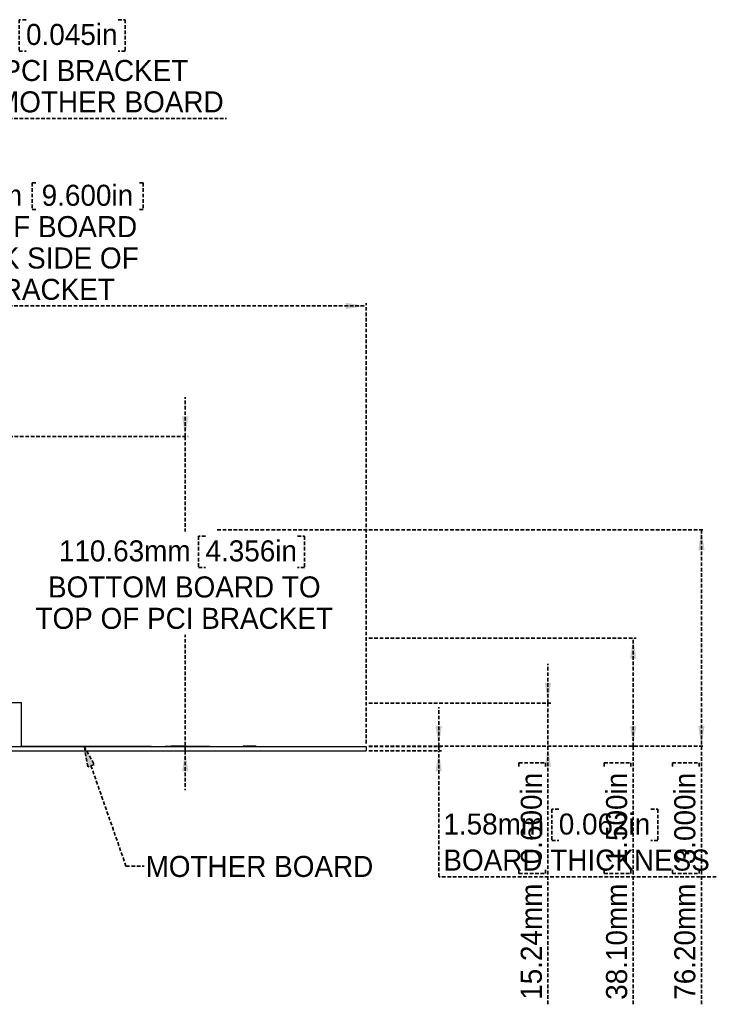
# Model space of a CAD drawing. Header units: millimetres. Extents: x 0 to 1280, y 0 to 1010.
# Tile 14 of 14: x 1035 to 1280, y 335 to 681. Entities that reach past the tile are written whole.
import ezdxf

# ---------------------------------------------------------------- set-up
doc = ezdxf.new("R2010")
doc.units = ezdxf.units.MM
doc.linetypes.add('SLD-Dashed', pattern=[1.905, 1.27, -0.635])
doc.linetypes.add('SLD-Solid', pattern=[0])
doc.layers.add('LAYER1', color=179, linetype='SLD-Dashed', lineweight=35)
doc.layers.add('SLD-0', color=179, linetype='SLD-Solid')
doc.styles.add('SLDTEXTSTYLE0', font='ARIAL.TTF', dxfattribs={"width": 0.948})
doc.dimstyles.new('SLDDIMSTYLE4', dxfattribs={"dimtxt": 7.408333, "dimasz": 2.116667, "dimexe": 0, "dimexo": 0.0625, "dimgap": 1.852083, "dimtad": 0, "dimtih": 1, "dimtoh": 1, "dimrnd": 1e-09, "dimzin": 12, "dimdsep": 46, "dimtxsty": 'SLDTEXTSTYLE0', "dimblk1": 'NONE', "dimblk2": 'NONE', "dimsah": 1, "dimcen": 0.09, "dimadec": 0, "dimazin": 3, "dimtfac": 1, "dimtofl": 0, "dimtmove": 0, "dimatfit": 3, "dimldrblk": 'NONE', "dimfxl": 1, "dimfrac": 2, "dimtolj": 1, "dimtzin": 12, "dimarcsym": 0})
doc.dimstyles.new('SLDDIMSTYLE6', dxfattribs={"dimtxt": 7.408333, "dimasz": 2.116667, "dimexe": 0, "dimexo": 0.0625, "dimgap": 1.852083, "dimtad": 0, "dimtih": 1, "dimtoh": 1, "dimrnd": 1e-09, "dimzin": 4, "dimdsep": 46, "dimtxsty": 'SLDTEXTSTYLE0', "dimblk1": 'NONE', "dimblk2": 'NONE', "dimsah": 1, "dimcen": 0.09, "dimadec": 0, "dimazin": 1, "dimtfac": 1, "dimtofl": 0, "dimtmove": 0, "dimatfit": 3, "dimldrblk": 'NONE', "dimfxl": 1, "dimfrac": 2, "dimtolj": 1, "dimtzin": 12, "dimarcsym": 0})

# ---------------------------------------------------------------- blocks, each defined once
blk = doc.blocks.new('_D_37')
at = {"layer": 'LAYER1'}
for p, q in [((1039.61, 623.71), (1039.61, 614.33)), ((1039.61, 623.71), (1041.25, 623.71)), ((1078.56, 623.71), (1076.91, 623.71)), ((1078.56, 623.71), (1078.56, 614.33)), ((1039.61, 614.33), (1041.25, 614.33)), ((1078.56, 614.33), (1076.91, 614.33)), ((913.2, 426.33), (913.2, 581.38)), ((913.2, 580.38), (1157.04, 580.38)), ((1157.04, 426.33), (1157.04, 581.38))]:
    blk.add_line(p, q, dxfattribs=at)
for points in [[(913.2, 580.38), (920.39, 579.27), (920.39, 581.49)], [(1157.04, 580.38), (1149.85, 581.49), (1149.85, 579.27)]]:
    blk.add_solid(points, dxfattribs=at)
at = {"layer": 'LAYER1', "attachment_point": 1, "style": 'SLDTEXTSTYLE0'}
for s, insert, char_height in [('243.84mm', (989.67, 623.05), 7.408), ('9.600in', (1042.9, 623.05), 7.408), ('REAR OF BOARD', (995.28, 612.01), 7.4083), ('TO BACK SIDE OF ', (991.99, 600.97), 7.4083), ('PCI BRACKET', (1003.24, 589.93), 7.4083)]:
    blk.add_mtext(s, dxfattribs=dict(at, insert=insert, char_height=char_height))
blk = doc.blocks.new('_None')
blk = doc.blocks.new('_D_38')
at = {"layer": 'LAYER1'}
for p, q in [((1221.04, 440.58), (1221.04, 454.41)), ((1158.04, 440.58), (1222.04, 440.58)), ((1221.04, 440.58), (1221.04, 425.34)), ((1158.04, 425.34), (1222.04, 425.34)), ((1221.04, 425.34), (1221.04, 334.52)), ((1210.83, 419.5), (1220.22, 419.5)), ((1210.83, 419.5), (1210.83, 417.85)), ((1220.22, 419.5), (1220.22, 417.85)), ((1210.83, 380.55), (1210.83, 382.19)), ((1220.22, 380.55), (1220.22, 382.19)), ((1210.83, 380.55), (1220.22, 380.55))]:
    blk.add_line(p, q, dxfattribs=at)
for points in [[(1221.04, 440.58), (1222.15, 447.77), (1219.94, 447.77)], [(1221.04, 425.34), (1219.94, 418.15), (1222.15, 418.15)]]:
    blk.add_solid(points, dxfattribs=at)
at = {"layer": 'LAYER1', "char_height": 7.408, "attachment_point": 1, "rotation": 90, "style": 'SLDTEXTSTYLE0'}
for s, insert in [('0.600in', (1211.49, 383.84)), ('15.24mm', (1211.49, 336.11))]:
    blk.add_mtext(s, dxfattribs=dict(at, insert=insert))
blk = doc.blocks.new('_D_39')
at = {"layer": 'LAYER1'}
for p, q in [((1158.04, 463.44), (1252.04, 463.44)), ((1251.04, 425.34), (1251.04, 463.44)), ((1158.04, 425.34), (1252.04, 425.34)), ((1251.04, 425.34), (1251.04, 334.52)), ((1240.83, 419.5), (1250.22, 419.5)), ((1240.83, 419.5), (1240.83, 417.85)), ((1250.22, 419.5), (1250.22, 417.85)), ((1240.83, 380.55), (1240.83, 382.19)), ((1250.22, 380.55), (1250.22, 382.19)), ((1240.83, 380.55), (1250.22, 380.55))]:
    blk.add_line(p, q, dxfattribs=at)
for points in [[(1251.04, 463.44), (1249.94, 456.25), (1252.15, 456.25)], [(1251.04, 425.34), (1252.15, 432.53), (1249.94, 432.53)]]:
    blk.add_solid(points, dxfattribs=at)
at = {"layer": 'LAYER1', "char_height": 7.408, "attachment_point": 1, "rotation": 90, "style": 'SLDTEXTSTYLE0'}
for s, insert in [('1.500in', (1241.49, 383.84)), ('38.10mm', (1241.49, 336.11))]:
    blk.add_mtext(s, dxfattribs=dict(at, insert=insert))
blk = doc.blocks.new('_D_40')
at = {"layer": 'LAYER1'}
for p, q in [((1104.7, 501.54), (1276.04, 501.54)), ((1275.04, 501.54), (1275.04, 425.34)), ((1158.04, 425.34), (1276.04, 425.34)), ((1275.04, 425.34), (1275.04, 334.52)), ((1264.83, 419.5), (1274.22, 419.5)), ((1264.83, 419.5), (1264.83, 417.85)), ((1274.22, 419.5), (1274.22, 417.85)), ((1264.83, 380.55), (1264.83, 382.19)), ((1274.22, 380.55), (1274.22, 382.19)), ((1264.83, 380.55), (1274.22, 380.55))]:
    blk.add_line(p, q, dxfattribs=at)
for points in [[(1275.04, 501.54), (1273.94, 494.35), (1276.15, 494.35)], [(1275.04, 425.34), (1276.15, 432.53), (1273.94, 432.53)]]:
    blk.add_solid(points, dxfattribs=at)
at = {"layer": 'LAYER1', "char_height": 7.408, "attachment_point": 1, "rotation": 90, "style": 'SLDTEXTSTYLE0'}
for s, insert in [('3.000in', (1265.49, 383.84)), ('76.20mm', (1265.49, 336.11))]:
    blk.add_mtext(s, dxfattribs=dict(at, insert=insert))
blk = doc.blocks.new('_D_42')
at = {"layer": 'LAYER1', "color": 7}
for p, q in [((1182.6, 425.33), (1182.6, 439.16)), ((1158.04, 425.33), (1183.6, 425.33)), ((1158.04, 423.75), (1183.6, 423.75)), ((1182.6, 425.33), (1182.6, 423.75)), ((1182.6, 379.45), (1182.6, 423.75)), ((1224.86, 403.18), (1222.39, 403.18)), ((1222.39, 403.18), (1222.39, 392.14)), ((1257.23, 403.18), (1259.7, 403.18)), ((1259.7, 403.18), (1259.7, 392.14)), ((1222.39, 392.14), (1224.86, 392.14)), ((1259.7, 392.14), (1257.23, 392.14)), ((1280.28, 379.45), (1182.6, 379.45))]:
    blk.add_line(p, q, dxfattribs=at)
for points in [[(1182.6, 425.33), (1183.71, 432.53), (1181.5, 432.53)], [(1182.6, 423.75), (1181.5, 416.56), (1183.71, 416.56)]]:
    blk.add_solid(points, dxfattribs=at)
at = {"layer": 'LAYER1', "color": 7, "attachment_point": 1, "style": 'SLDTEXTSTYLE0'}
for s, insert, char_height in [('0.062in', (1224.86, 401.69), 7.408), ('1.58mm', (1184.25, 401.69), 7.408), ('BOARD THICKNESS', (1184.25, 389), 7.4083)]:
    blk.add_mtext(s, dxfattribs=dict(at, insert=insert, char_height=char_height))
blk = doc.blocks.new('_D_43')
at = {"layer": 'LAYER1', "color": 7}
for p, q in [((1093.41, 534.38), (1093.41, 548.21)), ((911.43, 534.38), (1094.41, 534.38)), ((1093.41, 534.38), (1093.41, 500.99)), ((1100.55, 499.34), (1098.08, 499.34)), ((1098.08, 499.34), (1098.08, 488.3)), ((1132.92, 499.34), (1135.39, 499.34)), ((1135.39, 499.34), (1135.39, 488.3)), ((1098.08, 488.3), (1100.55, 488.3)), ((1135.39, 488.3), (1132.92, 488.3)), ((1093.41, 423.75), (1093.41, 464.56)), ((1093.41, 423.75), (1093.41, 409.92))]:
    blk.add_line(p, q, dxfattribs=at)
for points in [[(1093.41, 534.38), (1094.52, 541.57), (1092.3, 541.57)], [(1093.41, 423.75), (1092.3, 416.56), (1094.52, 416.56)]]:
    blk.add_solid(points, dxfattribs=at)
at = {"layer": 'LAYER1', "color": 7, "attachment_point": 1, "style": 'SLDTEXTSTYLE0'}
for s, insert, char_height in [('110.63mm', (1048.96, 497.85), 7.408), ('4.356in', (1100.55, 497.85), 7.408), ('BOTTOM BOARD TO', (1045.12, 485.16), 7.4083), ('TOP OF PCI BRACKET', (1040.73, 474.11), 7.4083)]:
    blk.add_mtext(s, dxfattribs=dict(at, insert=insert, char_height=char_height))
blk = doc.blocks.new('_D_44')
at = {"layer": 'LAYER1', "color": 7}
for p, q in [((1037.41, 681.16), (1034.94, 681.16)), ((1034.94, 681.16), (1034.94, 670.11)), ((1069.78, 681.16), (1072.25, 681.16)), ((1072.25, 681.16), (1072.25, 670.11)), ((1034.94, 670.11), (1037.41, 670.11)), ((1072.25, 670.11), (1069.78, 670.11)), ((912.06, 646.38), (898.23, 646.38)), ((912.06, 534.46), (912.06, 647.38)), ((912.06, 646.38), (913.2, 646.38)), ((913.2, 424.75), (913.2, 647.38)), ((913.2, 646.38), (1107.92, 646.38))]:
    blk.add_line(p, q, dxfattribs=at)
for points in [[(912.06, 646.38), (904.87, 647.49), (904.87, 645.27)], [(913.2, 646.38), (920.39, 645.27), (920.39, 647.49)]]:
    blk.add_solid(points, dxfattribs=at)
at = {"layer": 'LAYER1', "color": 7, "attachment_point": 1, "style": 'SLDTEXTSTYLE0'}
for s, insert, char_height in [('1.14mm', (996.8, 679.66), 7.408), ('0.045in', (1037.41, 679.66), 7.408), ('FRONT OF PCI BRACKET', (976.22, 666.97), 7.4083), ('TO EDGE OF MOTHER BOARD', (963.6, 655.93), 7.4083)]:
    blk.add_mtext(s, dxfattribs=dict(at, insert=insert, char_height=char_height))

msp = doc.modelspace()

# ---------------------------------------------------------------- hatches: boundary and pattern name
at = {"layer": 'LAYER1'}
msp.add_hatch(color=7, dxfattribs=at).paths.add_polyline_path([(1061.378, 418.937), (1059.115, 418.149), (1057.881, 425.334)], flags=0)

# ---------------------------------------------------------------- linework, layer by layer
for p, q in [((1059.115, 418.149), (1057.881, 425.334)), ((1057.881, 425.334), (1061.378, 418.937)), ((1061.378, 418.937), (1059.115, 418.149))]:
    msp.add_line(p, q, dxfattribs=at)
at = {"layer": 'LAYER1', "color": 7}
for p, q in [((1060.246, 418.543), (1072.565, 383.175)), ((1072.565, 383.175), (1078.915, 383.175))]:
    msp.add_line(p, q, dxfattribs=at)
at = {"layer": 'SLD-0', "color": 7, "linetype": 'SLD-Solid', "lineweight": 25}
for p, q in [((950.795, 440.755), (1035.758, 440.755)), ((1035.758, 425.334), (1035.758, 440.755)), ((913.203, 425.334), (1157.043, 425.334)), ((913.203, 423.749), (1157.043, 423.749)), ((1035.213, 423.724), (1035.213, 423.749)), ((1081.39, 425.337), (1035.758, 425.337)), ((1038.367, 423.724), (1038.367, 423.749)), ((1038.457, 423.724), (1038.457, 423.749)), ((1038.583, 423.724), (1038.583, 423.749)), ((1040.251, 423.724), (1040.251, 423.749)), ((1041.957, 423.724), (1041.957, 423.749)), ((1042.047, 423.724), (1042.047, 423.749)), ((1042.189, 423.724), (1042.899, 423.724)), ((1042.899, 423.724), (1042.899, 423.749)), ((1081.532, 425.362), (1081.532, 425.337)), ((1083.982, 425.362), (1083.982, 425.337)), ((1086.154, 425.362), (1086.154, 425.337)), ((1088.41, 425.337), (1086.296, 425.337)), ((1088.41, 425.362), (1088.41, 425.337)), ((1092.942, 425.362), (1088.41, 425.362)), ((1092.942, 425.337), (1088.41, 425.337)), ((1092.942, 425.362), (1092.942, 425.337)), ((1102.052, 425.337), (1093.084, 425.337)), ((1102.052, 425.334), (1102.052, 425.337)), ((1106.932, 425.362), (1106.932, 425.337)), ((1109.382, 425.362), (1109.382, 425.337)), ((1111.554, 425.362), (1111.554, 425.337)), ((1113.81, 425.362), (1113.81, 425.337)), ((1118.342, 425.362), (1113.81, 425.362)), ((1118.342, 425.337), (1113.81, 425.337)), ((1118.342, 425.362), (1118.342, 425.337)), ((1157.043, 425.334), (1157.043, 423.749))]:
    msp.add_line(p, q, dxfattribs=at)

# ---------------------------------------------------------------- texts
at = {"layer": 'LAYER1', "color": 7, "insert": (1079.464, 386.766), "char_height": 7.40833, "attachment_point": 1, "style": 'SLDTEXTSTYLE0'}
msp.add_mtext('MOTHER BOARD', dxfattribs=at)

# ---------------------------------------------------------------- dimensions: what is measured, and where the dimension line sits
at = {"layer": 'LAYER1', "color": 7}
dim = msp.add_linear_dim(base=(912.06, 646.379), p1=(913.203, 423.749), p2=(912.06, 533.465), text='<>mm\\PFRONT OF PCI BRACKET\\PTO EDGE OF MOTHER BOARD', dimstyle='SLDDIMSTYLE4', dxfattribs=at)
dim.commit()
dim.dimension.update_dxf_attribs({"geometry": '_D_44', "text_midpoint": (1035.761, 646.379), "dimtype": 160})
at = {"layer": 'LAYER1'}
dim = msp.add_linear_dim(base=(913.203, 580.379), p1=(1157.043, 425.334), p2=(913.203, 425.334), text='<>mm\\PREAR OF BOARD\\PTO BACK SIDE OF \\PPCI BRACKET\\P', dimstyle='SLDDIMSTYLE4', dxfattribs=at)
dim.commit()
dim.dimension.update_dxf_attribs({"geometry": '_D_37', "text_midpoint": (1035.761, 580.379), "dimtype": 160})
at = {"layer": 'LAYER1', "color": 7}
for base, p1, p2, text, picture, middle in [((1093.411, 423.749), (910.435, 534.379), (1157.043, 423.749), '<>mm\\PBOTTOM BOARD TO\\PTOP OF PCI BRACKET', '_D_43', (1093.411, 482.777)), ((1181.86162, 425.33416), (1157.04347, 423.7492), (1157.04347, 425.33416), '<>mm\\PBOARD THICKNESS', '_D_42', (1181.86162, 392.1397))]:
    dim = msp.add_linear_dim(base=base, p1=p1, p2=p2, angle=90, text=text, dimstyle='SLDDIMSTYLE4', dxfattribs=at)
    dim.commit()
    dim.dimension.update_dxf_attribs({"geometry": picture, "text_midpoint": middle, "dimtype": 160})
at = {"layer": 'LAYER1'}
for base, p1, p2, dimstyle, picture, middle in [((1275.043, 501.537), (1157.043, 425.337), (1103.703, 501.537), 'SLDDIMSTYLE6', '_D_40', (1275.043, 379.45)), ((1251.043, 425.337), (1157.043, 463.437), (1157.043, 425.337), 'SLDDIMSTYLE6', '_D_39', (1251.043, 379.45)), ((1221.043, 440.577), (1157.043, 425.337), (1157.043, 440.577), 'SLDDIMSTYLE4', '_D_38', (1221.043, 379.45))]:
    dim = msp.add_linear_dim(base=base, p1=p1, p2=p2, angle=90, text='<>mm', dimstyle=dimstyle, dxfattribs=at)
    dim.commit()
    dim.dimension.update_dxf_attribs({"geometry": picture, "text_midpoint": middle, "dimtype": 160})

doc.saveas('drawing.dxf')
